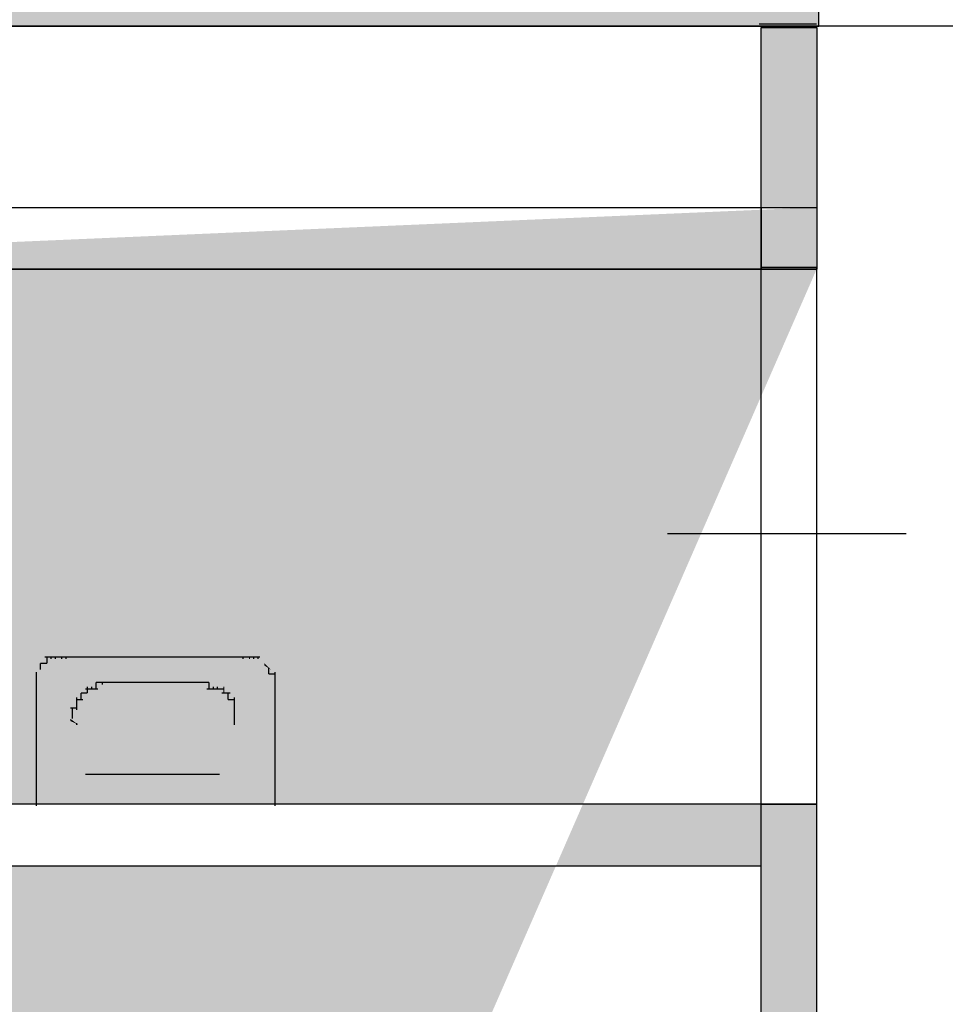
# Model space of a CAD drawing. Header units: millimetres. Extents: x 261 to 80476, y 988 to 41725.
# Tile 11 of 14: x 69940 to 71487, y 37180 to 38827. Entities that reach past the tile are written whole.
import ezdxf

# ---------------------------------------------------------------- set-up
doc = ezdxf.new("R2010")
doc.units = ezdxf.units.MM
doc.layers.add('H', color=7, linetype='Continuous')
doc.layers.add('P', color=7, linetype='Continuous')

msp = doc.modelspace()

# ---------------------------------------------------------------- hatches: boundary and pattern name
msp.add_hatch(color=256).paths.add_polyline_path([(71275.7, 38926.1), (3947.8, 38926.1), (3947.8, 38815.8), (71275.7, 38815.8)])
h = msp.add_hatch(color=256)
h.paths.add_polyline_path([(71179.5, 38813.7), (71272.2, 38813.7), (71272.2, 38409.5), (71179.5, 38409.5)])
h.paths.add_polyline_path([(68880.6, 38512.7), (71179.5, 38512.7), (71179.5, 38409.5), (68880.6, 38409.5)], flags=17)
h.paths.add_polyline_path([(68880.6, 37411.5), (71179.5, 37411.5), (71179.5, 37514.7), (68880.6, 37514.7)], flags=17)
h.paths.add_polyline_path([(71179.5, 37514.7), (71272, 37514.7), (71272, 36719.6), (71179.5, 36719.6)], flags=17)
h.paths.add_polyline_path([(71179.5, 35821.4), (71272, 35821.4), (71272, 34504.2), (71179.5, 34504.2)], flags=17)
h.paths.add_polyline_path([(68880.6, 35119.7), (71179.5, 35119.7), (71179.5, 35223), (68880.6, 35223)], flags=17)
h.paths.add_polyline_path([(68880.6, 32931.3), (71179.5, 32931.3), (71179.5, 33034.5), (68880.6, 33034.5)], flags=17)
h.paths.add_polyline_path([(71179.5, 33606), (71272.2, 33606), (71272.2, 32931.3), (71179.5, 32931.3)], flags=17)
edge = h.paths.add_edge_path()
edge.add_line((68880.6, 38512.7), (71272.2, 38512.7))
edge.add_line((68880.6, 38409.5), (71272.2, 38409.5))
edge.add_line((68880.6, 32931.3), (71272.2, 32931.3))
at = {"layer": 'H', "linetype": 'Continuous'}
for points in [[(70338.3, 37757.2), (70349, 37746.5), (70338.3, 37757.2), (70338.3, 37757.2)], [(70349, 37750.1), (70359.7, 37739.4), (70349, 37746.5), (70349, 37750.1)], [(69974.8, 37742.8), (69967.7, 37732.1), (69974.8, 37742.8)], [(70024.7, 37657.4), (70039, 37646.7), (70024.7, 37653.7), (70024.7, 37657.4)], [(70035.4, 37650.3), (70053.2, 37564.6), (70035.4, 37646.7), (70035.4, 37650.3)], [(70299.1, 37650.3), (70274.2, 37561.2), (70270.6, 37564.6), (70299.1, 37650.3)]]:
    msp.add_hatch(color=256, dxfattribs=at).paths.add_polyline_path(points)

# ---------------------------------------------------------------- linework, layer by layer
msp.add_line((71179.5, 38412.9), (71179.5, 38813.7))
for points in [[(71275.7, 38926.1), (3947.8, 38926.1), (3947.8, 38815.8), (71275.7, 38815.8)], [(71179.5, 38813.7), (71272.2, 38813.7), (71272.2, 38409.5), (71179.5, 38409.5)], [(68880.6, 38512.7), (71179.5, 38512.7), (71179.5, 38409.5), (68880.6, 38409.5)], [(68880.6, 37411.5), (71179.5, 37411.5), (71179.5, 37514.7), (68880.6, 37514.7)], [(71179.5, 37514.7), (71272, 37514.7), (71272, 36719.6), (71179.5, 36719.6)]]:
    msp.add_lwpolyline(points, close=True)
at = {"layer": 'P'}
for points in [[(71275.7, 39136.5), (72377.1, 39136.5), (72377.1, 38815.8), (71275.7, 38815.8), (71275.7, 39136.5)], [(3947.8, 38926.1), (78372, 38926.1), (78372, 38815.8), (3947.8, 38815.8), (3947.8, 38926.1)], [(71275.7, 38908.4), (72377.1, 38908.4), (72377.1, 38815.8), (71275.7, 38815.8), (71275.7, 38908.4)], [(68880.6, 38512.7), (71272.2, 38512.7)], [(71272.2, 38512.7), (71272.2, 38409.5)], [(68880.6, 38409.5), (71272.2, 38409.5)], [(71179.5, 38412.9), (71272, 38412.9), (71272, 37514.7), (71179.5, 37514.7), (71179.5, 38412.9)], [(71022.7, 37967.3), (71421.8, 37967.3)]]:
    msp.add_lwpolyline(points, dxfattribs=at)
at = {"layer": 'P', "const_width": 2.22}
for points in [[(71175.9, 38819.2), (71272.2, 38819.2)], [(69974.8, 37750.1), (69985.5, 37750.1)], [(69974.8, 37750.1), (69974.8, 37750.1)], [(69974.8, 37750.1), (69974.8, 37750.1)], [(69974.8, 37750.1), (69974.8, 37739.4)], [(69981.9, 37760.8), (69992.6, 37760.8)], [(69985.5, 37760.8), (69985.5, 37757.2)], [(69985.5, 37760.8), (69985.5, 37757.2)], [(69985.5, 37760.8), (69985.5, 37750.1)], [(69985.5, 37750.1), (69985.5, 37750.1)], [(69985.5, 37750.1), (69985.5, 37750.1)], [(69985.5, 37750.1), (69985.5, 37750.1)], [(69985.5, 37750.1), (69985.5, 37750.1)], [(69985.5, 37750.1), (69985.5, 37750.1)], [(69985.5, 37750.1), (69985.5, 37750.1)], [(69985.5, 37750.1), (69985.5, 37750.1)], [(69985.5, 37750.1), (69985.5, 37750.1)], [(69985.5, 37750.1), (69985.5, 37750.1)], [(69985.5, 37750.1), (69985.5, 37750.1)], [(69992.6, 37760.8), (70003.3, 37760.8)], [(69992.6, 37760.8), (69992.6, 37757.2)], [(69992.6, 37760.8), (69992.6, 37757.2)], [(69992.6, 37760.8), (69992.6, 37757.2)], [(69992.6, 37760.8), (69992.6, 37757.2)], [(69992.6, 37760.8), (69992.6, 37757.2)], [(69992.6, 37760.8), (69992.6, 37757.2)], [(69992.6, 37760.8), (69992.6, 37757.2)], [(69992.6, 37760.8), (69992.6, 37757.2)], [(69992.6, 37760.8), (69992.6, 37757.2)], [(69999.8, 37760.8), (70010.5, 37760.8)], [(69999.8, 37760.8), (69999.8, 37757.2)], [(69999.8, 37760.8), (69999.8, 37757.2)], [(69999.8, 37760.8), (69999.8, 37757.2)], [(69999.8, 37760.8), (69999.8, 37757.2)], [(69999.8, 37760.8), (69999.8, 37757.2)], [(69999.8, 37760.8), (69999.8, 37757.2)], [(69999.8, 37760.8), (69999.8, 37757.2)], [(69999.8, 37760.8), (69999.8, 37757.2)], [(69999.8, 37760.8), (69999.8, 37757.2)], [(69999.8, 37760.8), (69999.8, 37757.2)], [(70006.9, 37760.8), (70021.1, 37760.8)], [(70010.5, 37760.8), (70010.5, 37757.2)], [(70010.5, 37760.8), (70010.5, 37757.2)], [(70010.5, 37760.8), (70010.5, 37757.2)], [(70010.5, 37760.8), (70010.5, 37757.2)], [(70010.5, 37760.8), (70010.5, 37757.2)], [(70010.5, 37760.8), (70010.5, 37757.2)], [(70010.5, 37760.8), (70010.5, 37757.2)], [(70010.5, 37760.8), (70010.5, 37757.2)], [(70017.6, 37760.8), (70017.6, 37757.2)], [(70017.6, 37760.8), (70316.9, 37760.8)], [(70313.4, 37760.8), (70324.2, 37760.8)], [(70313.4, 37760.8), (70313.4, 37757.2)], [(70313.4, 37760.8), (70313.4, 37757.2)], [(70313.4, 37760.8), (70313.4, 37757.2)], [(70313.4, 37760.8), (70313.4, 37757.2)], [(70320.5, 37760.8), (70331.2, 37760.8)], [(70324.2, 37760.8), (70324.2, 37757.2)], [(70324.2, 37760.8), (70324.2, 37757.2)], [(70324.2, 37760.8), (70324.2, 37757.2)], [(70324.2, 37760.8), (70324.2, 37757.2)], [(70324.2, 37760.8), (70324.2, 37757.2)], [(70324.2, 37760.8), (70324.2, 37757.2)], [(70324.2, 37760.8), (70324.2, 37757.2)], [(70324.2, 37760.8), (70324.2, 37757.2)], [(70331.2, 37760.8), (70341.9, 37760.8)], [(70331.2, 37760.8), (70331.2, 37757.2)], [(70331.2, 37760.8), (70331.2, 37757.2)], [(70331.2, 37760.8), (70331.2, 37757.2)], [(70331.2, 37760.8), (70331.2, 37757.2)], [(70331.2, 37760.8), (70331.2, 37757.2)], [(70331.2, 37760.8), (70331.2, 37757.2)], [(70331.2, 37760.8), (70331.2, 37757.2)], [(70331.2, 37760.8), (70331.2, 37757.2)], [(70331.2, 37760.8), (70331.2, 37757.2)], [(70331.2, 37760.8), (70331.2, 37757.2)], [(70338.3, 37760.8), (70338.3, 37757.2)], [(70338.3, 37760.8), (70338.3, 37757.2)], [(70338.3, 37760.8), (70338.3, 37757.2)], [(70338.3, 37760.8), (70338.3, 37757.2)], [(70338.3, 37760.8), (70338.3, 37757.2)], [(70338.3, 37760.8), (70338.3, 37757.2)], [(70338.3, 37760.8), (70338.3, 37757.2)], [(70338.3, 37760.8), (70338.3, 37757.2)], [(70338.3, 37760.8), (70338.3, 37757.2)], [(70349, 37750.1), (70349, 37750.1)], [(70349, 37750.1), (70349, 37750.1)], [(70349, 37750.1), (70349, 37750.1)], [(70349, 37750.1), (70349, 37750.1)], [(70349, 37750.1), (70349, 37750.1)], [(70349, 37750.1), (70349, 37750.1)], [(70349, 37750.1), (70349, 37750.1)], [(70349, 37750.1), (70349, 37750.1)], [(70349, 37750.1), (70349, 37750.1)], [(70349, 37750.1), (70349, 37750.1)], [(70349, 37750.1), (70349, 37750.1)], [(70349, 37750.1), (70349, 37750.1)], [(70349, 37750.1), (70349, 37750.1)], [(69967.7, 37735.8), (69967.7, 37732.1)], [(69967.7, 37735.8), (69967.7, 37732.1)], [(69967.7, 37735.8), (69967.7, 37732.1)], [(69967.7, 37735.8), (69967.7, 37732.1)], [(69967.7, 37735.8), (69967.7, 37732.1)], [(69967.7, 37735.8), (69967.7, 37732.1)], [(69967.7, 37735.8), (69967.7, 37732.1)], [(69967.7, 37735.8), (69967.7, 37732.1)], [(69967.7, 37735.8), (69967.7, 37732.1)], [(69967.7, 37735.8), (69967.7, 37725.1)], [(69974.8, 37742.8), (69974.8, 37739.4)], [(69974.8, 37742.8), (69974.8, 37739.4)], [(69974.8, 37742.8), (69974.8, 37739.4)], [(69974.8, 37742.8), (69974.8, 37739.4)], [(69974.8, 37742.8), (69974.8, 37739.4)], [(69974.8, 37742.8), (69974.8, 37739.4)], [(69974.8, 37742.8), (69974.8, 37739.4)], [(69974.8, 37742.8), (69974.8, 37739.4)], [(69974.8, 37742.8), (69974.8, 37739.4)], [(69974.8, 37742.8), (69974.8, 37739.4)], [(69974.8, 37742.8), (69974.8, 37739.4)], [(70356.1, 37742.8), (70356.1, 37732.1)], [(70356.1, 37742.8), (70356.1, 37739.4)], [(70356.1, 37742.8), (70356.1, 37739.4)], [(70356.1, 37742.8), (70356.1, 37739.4)], [(70356.1, 37742.8), (70356.1, 37739.4)], [(70356.1, 37742.8), (70356.1, 37739.4)], [(70356.1, 37742.8), (70356.1, 37739.4)], [(70356.1, 37742.8), (70356.1, 37739.4)], [(70356.1, 37742.8), (70356.1, 37739.4)], [(70356.1, 37742.8), (70356.1, 37739.4)], [(70356.1, 37742.8), (70356.1, 37739.4)], [(70356.1, 37742.8), (70356.1, 37739.4)], [(70356.1, 37735.8), (70356.1, 37732.1)], [(70356.1, 37735.8), (70356.1, 37732.1)], [(70356.1, 37735.8), (70356.1, 37732.1)], [(70356.1, 37735.8), (70356.1, 37732.1)], [(70356.1, 37732.1), (70366.8, 37732.1)], [(70366.8, 37735.8), (70366.8, 37725.1)], [(70366.8, 37735.8), (70366.8, 37732.1)], [(70366.8, 37735.8), (70366.8, 37732.1)], [(70366.8, 37735.8), (70366.8, 37732.1)], [(70366.8, 37735.8), (70366.8, 37732.1)], [(69967.7, 37725.1), (69967.7, 37725.1)], [(69967.7, 37725.1), (69967.7, 37725.1)], [(69967.7, 37725.1), (69967.7, 37725.1)], [(69967.7, 37725.1), (69967.7, 37725.1)], [(69967.7, 37725.1), (69967.7, 37725.1)], [(69967.7, 37725.1), (69967.7, 37725.1)], [(69967.7, 37725.1), (69967.7, 37725.1)], [(69967.7, 37725.1), (69967.7, 37725.1)], [(69967.7, 37725.1), (69967.7, 37725.1)], [(69967.7, 37725.1), (69967.7, 37725.1)], [(69967.7, 37725.1), (69967.7, 37714.3)], [(69967.7, 37718), (69967.7, 37714.3)], [(69967.7, 37718), (69967.7, 37714.3)], [(69967.7, 37718), (69967.7, 37714.3)], [(69967.7, 37718), (69967.7, 37714.3)], [(69967.7, 37718), (69967.7, 37714.3)], [(69967.7, 37718), (69967.7, 37714.3)], [(69967.7, 37718), (69967.7, 37714.3)], [(69967.7, 37718), (69967.7, 37714.3)], [(69967.7, 37718), (69967.7, 37511.3)], [(70067.5, 37718), (70078.2, 37718)], [(70067.5, 37718), (70067.5, 37707.3)], [(70074.6, 37718), (70256.5, 37718)], [(70078.2, 37718), (70078.2, 37714.3)], [(70078.2, 37718), (70078.2, 37714.3)], [(70078.2, 37718), (70078.2, 37714.3)], [(70078.2, 37718), (70078.2, 37714.3)], [(70078.2, 37718), (70078.2, 37714.3)], [(70078.2, 37718), (70078.2, 37714.3)], [(70078.2, 37718), (70078.2, 37714.3)], [(70256.5, 37718), (70256.5, 37707.3)], [(70256.5, 37718), (70256.5, 37714.3)], [(70256.5, 37718), (70256.5, 37714.3)], [(70256.5, 37718), (70256.5, 37714.3)], [(70256.5, 37718), (70256.5, 37714.3)], [(70256.5, 37718), (70256.5, 37714.3)], [(70256.5, 37718), (70256.5, 37714.3)], [(70256.5, 37718), (70256.5, 37714.3)], [(70256.5, 37718), (70256.5, 37714.3)], [(70366.8, 37725.1), (70366.8, 37714.3)], [(70366.8, 37725.1), (70366.8, 37725.1)], [(70366.8, 37725.1), (70366.8, 37725.1)], [(70366.8, 37725.1), (70366.8, 37725.1)], [(70366.8, 37725.1), (70366.8, 37725.1)], [(70366.8, 37725.1), (70366.8, 37725.1)], [(70366.8, 37725.1), (70366.8, 37725.1)], [(70366.8, 37725.1), (70366.8, 37725.1)], [(70366.8, 37725.1), (70366.8, 37725.1)], [(70366.8, 37725.1), (70366.8, 37725.1)], [(70366.8, 37725.1), (70366.8, 37725.1)], [(70366.8, 37718), (70366.8, 37511.3)], [(70366.8, 37718), (70366.8, 37714.3)], [(70366.8, 37718), (70366.8, 37714.3)], [(70366.8, 37718), (70366.8, 37714.3)], [(70366.8, 37718), (70366.8, 37714.3)], [(70366.8, 37718), (70366.8, 37714.3)], [(70366.8, 37718), (70366.8, 37714.3)], [(70366.8, 37718), (70366.8, 37714.3)], [(70366.8, 37718), (70366.8, 37714.3)], [(70042.5, 37700.2), (70053.2, 37700.2)], [(70042.5, 37700.2), (70042.5, 37700.2)], [(70042.5, 37700.2), (70042.5, 37700.2)], [(70042.5, 37700.2), (70042.5, 37700.2)], [(70042.5, 37700.2), (70042.5, 37700.2)], [(70042.5, 37700.2), (70042.5, 37700.2)], [(70042.5, 37700.2), (70042.5, 37700.2)], [(70042.5, 37700.2), (70042.5, 37700.2)], [(70042.5, 37700.2), (70042.5, 37700.2)], [(70042.5, 37700.2), (70042.5, 37700.2)], [(70042.5, 37700.2), (70042.5, 37700.2)], [(70042.5, 37700.2), (70042.5, 37689.5)], [(70049.7, 37707.3), (70060.3, 37707.3)], [(70053.2, 37710.9), (70053.2, 37707.3)], [(70053.2, 37710.9), (70053.2, 37707.3)], [(70053.2, 37710.9), (70053.2, 37707.3)], [(70053.2, 37710.9), (70053.2, 37707.3)], [(70053.2, 37710.9), (70053.2, 37707.3)], [(70053.2, 37710.9), (70053.2, 37707.3)], [(70053.2, 37710.9), (70053.2, 37707.3)], [(70053.2, 37710.9), (70053.2, 37700.2)], [(70053.2, 37700.2), (70053.2, 37700.2)], [(70053.2, 37700.2), (70053.2, 37700.2)], [(70060.3, 37710.9), (70060.3, 37707.3)], [(70060.3, 37710.9), (70060.3, 37707.3)], [(70060.3, 37710.9), (70060.3, 37707.3)], [(70060.3, 37710.9), (70060.3, 37707.3)], [(70060.3, 37710.9), (70060.3, 37707.3)], [(70060.3, 37710.9), (70060.3, 37707.3)], [(70060.3, 37710.9), (70060.3, 37707.3)], [(70060.3, 37710.9), (70060.3, 37707.3)], [(70060.3, 37710.9), (70060.3, 37707.3)], [(70060.3, 37710.9), (70060.3, 37707.3)], [(70060.3, 37707.3), (70071, 37707.3)], [(70067.5, 37710.9), (70067.5, 37707.3)], [(70067.5, 37710.9), (70067.5, 37707.3)], [(70067.5, 37710.9), (70067.5, 37707.3)], [(70067.5, 37710.9), (70067.5, 37707.3)], [(70067.5, 37710.9), (70067.5, 37707.3)], [(70067.5, 37710.9), (70067.5, 37707.3)], [(70067.5, 37710.9), (70067.5, 37707.3)], [(70067.5, 37710.9), (70067.5, 37707.3)], [(70252.8, 37707.3), (70263.5, 37707.3)], [(70256.5, 37710.9), (70256.5, 37707.3)], [(70263.5, 37710.9), (70263.5, 37707.3)], [(70263.5, 37710.9), (70263.5, 37707.3)], [(70263.5, 37710.9), (70263.5, 37707.3)], [(70263.5, 37710.9), (70263.5, 37707.3)], [(70263.5, 37710.9), (70263.5, 37707.3)], [(70263.5, 37710.9), (70263.5, 37707.3)], [(70263.5, 37710.9), (70263.5, 37707.3)], [(70263.5, 37710.9), (70263.5, 37707.3)], [(70263.5, 37710.9), (70263.5, 37707.3)], [(70263.5, 37707.3), (70274.2, 37707.3)], [(70270.6, 37710.9), (70270.6, 37707.3)], [(70270.6, 37710.9), (70270.6, 37707.3)], [(70270.6, 37710.9), (70270.6, 37707.3)], [(70270.6, 37710.9), (70270.6, 37707.3)], [(70270.6, 37710.9), (70270.6, 37707.3)], [(70270.6, 37710.9), (70270.6, 37707.3)], [(70270.6, 37710.9), (70270.6, 37707.3)], [(70270.6, 37710.9), (70270.6, 37707.3)], [(70270.6, 37710.9), (70270.6, 37707.3)], [(70270.6, 37710.9), (70270.6, 37707.3)], [(70270.6, 37707.3), (70281.3, 37707.3)], [(70277.7, 37700.2), (70292, 37700.2)], [(70281.3, 37710.9), (70281.3, 37700.2)], [(70281.3, 37710.9), (70281.3, 37707.3)], [(70281.3, 37710.9), (70281.3, 37707.3)], [(70281.3, 37710.9), (70281.3, 37707.3)], [(70281.3, 37710.9), (70281.3, 37707.3)], [(70281.3, 37700.2), (70281.3, 37700.2)], [(70281.3, 37700.2), (70281.3, 37700.2)], [(70281.3, 37700.2), (70281.3, 37700.2)], [(70281.3, 37700.2), (70281.3, 37700.2)], [(70281.3, 37700.2), (70281.3, 37700.2)], [(70281.3, 37700.2), (70281.3, 37700.2)], [(70288.4, 37700.2), (70288.4, 37689.5)], [(70288.4, 37700.2), (70288.4, 37700.2)], [(70288.4, 37700.2), (70288.4, 37700.2)], [(70288.4, 37700.2), (70288.4, 37700.2)], [(70288.4, 37700.2), (70288.4, 37700.2)], [(70288.4, 37700.2), (70288.4, 37700.2)], [(70288.4, 37700.2), (70288.4, 37700.2)], [(70035.4, 37692.9), (70035.4, 37689.5)], [(70035.4, 37692.9), (70035.4, 37689.5)], [(70035.4, 37692.9), (70035.4, 37689.5)], [(70035.4, 37692.9), (70035.4, 37689.5)], [(70035.4, 37692.9), (70035.4, 37689.5)], [(70035.4, 37692.9), (70035.4, 37689.5)], [(70035.4, 37692.9), (70035.4, 37689.5)], [(70035.4, 37692.9), (70035.4, 37689.5)], [(70035.4, 37692.9), (70035.4, 37682.2)], [(70035.4, 37689.5), (70046.1, 37689.5)], [(70035.4, 37682.2), (70035.4, 37682.2)], [(70035.4, 37682.2), (70035.4, 37682.2)], [(70035.4, 37682.2), (70035.4, 37682.2)], [(70035.4, 37682.2), (70035.4, 37682.2)], [(70035.4, 37682.2), (70035.4, 37682.2)], [(70035.4, 37682.2), (70035.4, 37682.2)], [(70035.4, 37682.2), (70035.4, 37682.2)], [(70035.4, 37682.2), (70035.4, 37682.2)], [(70035.4, 37682.2), (70035.4, 37682.2)], [(70035.4, 37682.2), (70035.4, 37671.7)], [(70042.5, 37692.9), (70042.5, 37689.5)], [(70042.5, 37692.9), (70042.5, 37689.5)], [(70288.4, 37692.9), (70288.4, 37689.5)], [(70288.4, 37692.9), (70288.4, 37689.5)], [(70288.4, 37692.9), (70288.4, 37689.5)], [(70288.4, 37692.9), (70288.4, 37689.5)], [(70288.4, 37692.9), (70288.4, 37689.5)], [(70288.4, 37692.9), (70288.4, 37689.5)], [(70288.4, 37692.9), (70288.4, 37689.5)], [(70288.4, 37692.9), (70288.4, 37689.5)], [(70288.4, 37689.5), (70299.1, 37689.5)], [(70299.1, 37692.9), (70299.1, 37682.2)], [(70299.1, 37692.9), (70299.1, 37689.5)], [(70299.1, 37692.9), (70299.1, 37689.5)], [(70299.1, 37682.2), (70299.1, 37671.7)], [(70299.1, 37682.2), (70299.1, 37682.2)], [(70299.1, 37682.2), (70299.1, 37682.2)], [(70299.1, 37682.2), (70299.1, 37682.2)], [(70299.1, 37682.2), (70299.1, 37682.2)], [(70299.1, 37682.2), (70299.1, 37682.2)], [(70299.1, 37682.2), (70299.1, 37682.2)], [(70299.1, 37682.2), (70299.1, 37682.2)], [(70299.1, 37682.2), (70299.1, 37682.2)], [(70299.1, 37682.2), (70299.1, 37682.2)], [(70024.7, 37675.1), (70035.4, 37675.1)], [(70028.3, 37675.1), (70028.3, 37671.7)], [(70028.3, 37675.1), (70028.3, 37671.7)], [(70028.3, 37675.1), (70028.3, 37671.7)], [(70028.3, 37675.1), (70028.3, 37671.7)], [(70028.3, 37675.1), (70028.3, 37664.4)], [(70028.3, 37668.1), (70028.3, 37664.4)], [(70028.3, 37668.1), (70028.3, 37664.4)], [(70028.3, 37668.1), (70028.3, 37664.4)], [(70028.3, 37668.1), (70028.3, 37664.4)], [(70028.3, 37668.1), (70028.3, 37664.4)], [(70028.3, 37668.1), (70028.3, 37664.4)], [(70028.3, 37668.1), (70028.3, 37664.4)], [(70028.3, 37668.1), (70028.3, 37664.4)], [(70028.3, 37668.1), (70028.3, 37657.4)], [(70035.4, 37675.1), (70035.4, 37671.7)], [(70035.4, 37675.1), (70035.4, 37671.7)], [(70035.4, 37675.1), (70035.4, 37671.7)], [(70035.4, 37675.1), (70035.4, 37671.7)], [(70035.4, 37675.1), (70035.4, 37671.7)], [(70299.1, 37675.1), (70299.1, 37664.4)], [(70299.1, 37675.1), (70299.1, 37671.7)], [(70299.1, 37675.1), (70299.1, 37671.7)], [(70299.1, 37675.1), (70299.1, 37671.7)], [(70299.1, 37675.1), (70299.1, 37671.7)], [(70299.1, 37675.1), (70299.1, 37671.7)], [(70299.1, 37675.1), (70299.1, 37671.7)], [(70299.1, 37675.1), (70299.1, 37671.7)], [(70299.1, 37675.1), (70299.1, 37671.7)], [(70299.1, 37675.1), (70299.1, 37671.7)], [(70299.1, 37675.1), (70299.1, 37671.7)], [(70299.1, 37668.1), (70299.1, 37657.4)], [(70299.1, 37668.1), (70299.1, 37664.4)], [(70299.1, 37668.1), (70299.1, 37664.4)], [(70299.1, 37668.1), (70299.1, 37664.4)], [(70299.1, 37668.1), (70299.1, 37664.4)], [(70299.1, 37668.1), (70299.1, 37664.4)], [(70299.1, 37668.1), (70299.1, 37664.4)], [(70299.1, 37668.1), (70299.1, 37664.4)], [(70299.1, 37668.1), (70299.1, 37664.4)], [(70028.3, 37657.4), (70028.3, 37657.4)], [(70028.3, 37657.4), (70028.3, 37657.4)], [(70028.3, 37657.4), (70028.3, 37657.4)], [(70028.3, 37657.4), (70028.3, 37657.4)], [(70028.3, 37657.4), (70028.3, 37657.4)], [(70028.3, 37657.4), (70028.3, 37657.4)], [(70028.3, 37657.4), (70028.3, 37657.4)], [(70028.3, 37657.4), (70028.3, 37657.4)], [(70028.3, 37657.4), (70028.3, 37657.4)], [(70028.3, 37657.4), (70028.3, 37657.4)], [(70035.4, 37650.3), (70035.4, 37646.7)], [(70035.4, 37650.3), (70035.4, 37646.7)], [(70299.1, 37657.4), (70299.1, 37646.7)], [(70299.1, 37657.4), (70299.1, 37657.4)], [(70299.1, 37657.4), (70299.1, 37657.4)], [(70299.1, 37657.4), (70299.1, 37657.4)], [(70299.1, 37657.4), (70299.1, 37657.4)], [(70299.1, 37657.4), (70299.1, 37657.4)], [(70299.1, 37657.4), (70299.1, 37657.4)], [(70299.1, 37657.4), (70299.1, 37657.4)], [(70299.1, 37657.4), (70299.1, 37657.4)], [(70299.1, 37657.4), (70299.1, 37657.4)], [(70299.1, 37657.4), (70299.1, 37657.4)], [(70299.1, 37650.3), (70299.1, 37646.7)], [(70299.1, 37650.3), (70299.1, 37646.7)], [(70049.7, 37564.6), (70274.2, 37564.6)], [(69967.7, 37514.7), (70366.8, 37514.7)]]:
    msp.add_lwpolyline(points, dxfattribs=at)

doc.saveas('drawing.dxf')
